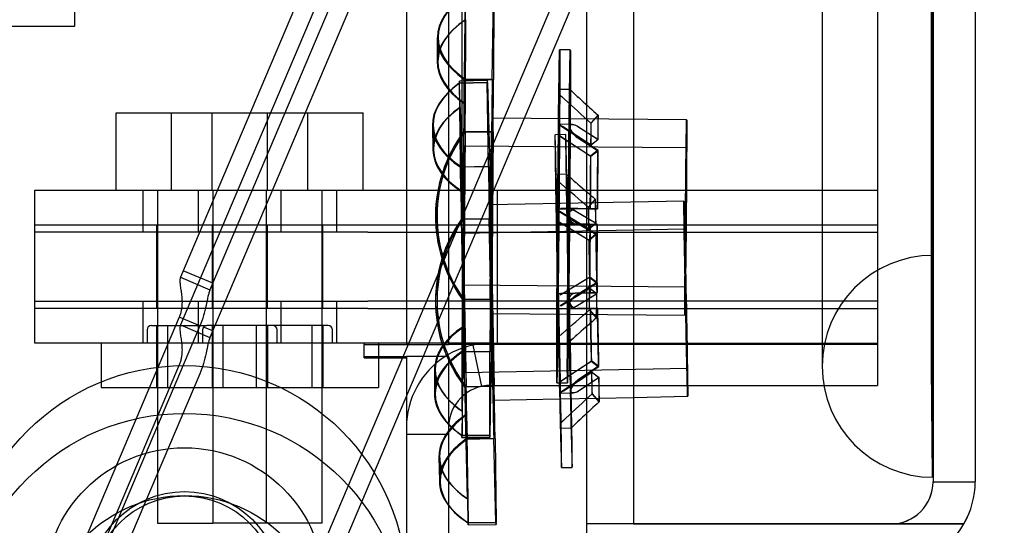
# Model space of a CAD drawing. Header units: inches. Extents: x 1 to 359, y -2 to 239.
# Tile 25 of 79: x 34.84 to 37.06, y 88.21 to 89.35. Entities that reach past the tile are written whole.
import ezdxf
from ezdxf.enums import TextEntityAlignment as Align
from ezdxf.lldxf.tags import DXFTag

# ---------------------------------------------------------------- set-up
doc = ezdxf.new("R2010")
doc.units = ezdxf.units.IN
doc.header["$MEASUREMENT"] = 0
for name, color, linetype in [('COM53964-1', 7, 'Continuous'), ('COM70098', 7, 'Continuous'), ('COM70220', 7, 'Continuous'), ('COM70739-9', 7, 'Continuous'), ('COM70839-3', 7, 'Continuous'), ('COM71195-7', 7, 'Continuous'), ('COM71299-2', 7, 'Continuous'), ('COM71300-2', 7, 'Continuous'), ('COM71301-2', 7, 'Continuous'), ('Default', 7, 'Continuous'), ('GSK87756', 7, 'Continuous'), ('NTS18147', 7, 'Continuous'), ('NTS86070', 7, 'Continuous'), ('ROL87452', 7, 'Continuous'), ('RVT17786', 7, 'Continuous'), ('SCC180005', 7, 'Continuous'), ('WAF25376', 7, 'Continuous'), ('WAM30038', 7, 'Continuous')]:
    doc.layers.add(name, color=color, linetype=linetype)
doc.styles.add('SEACAD_Times_New_Roman', font='times.ttf')
tags = doc.linetypes.add('HIDDEN2', pattern=[0.1875, 0.125, -0.0625]).pattern_tags.tags
tags[6:7] = [DXFTag(74, 4), DXFTag(75, 0), DXFTag(340, '0'), DXFTag(46, 0.0), DXFTag(50, 0.0), DXFTag(44, 0.0), DXFTag(45, 0.0)]
tags[4:5] = [DXFTag(74, 4), DXFTag(75, 0), DXFTag(340, '0'), DXFTag(46, 0.0), DXFTag(50, 0.0), DXFTag(44, 0.0), DXFTag(45, 0.0)]
doc.dimstyles.new('HAMMOND_(STH_-_300x200)', dxfattribs={"dimtxt": 1.5, "dimasz": 1.875, "dimexe": 0.75, "dimexo": 0.75, "dimgap": 0.375, "dimtad": 0, "dimtih": 1, "dimtoh": 1, "dimzin": 0, "dimdsep": 46, "dimtxsty": 'SEACAD_Times_New_Roman', "dimblk1": '_SE_FILLED', "dimblk2": '_SE_FILLED', "dimsah": 1, "dimcen": 0.75, "dimadec": 0, "dimazin": 0, "dimtfac": 0.8, "dimtofl": 0, "dimtmove": 0, "dimatfit": 3, "dimfxl": 1, "dimtolj": 1, "dimtzin": 0, "dimarcsym": 0})

# ---------------------------------------------------------------- blocks, each defined once
blk = doc.blocks.new('SE1')
at = {"layer": 'COM53964-1', "color": 7, "linetype": 'HIDDEN2'}
for p, q in [((34.9654, 89.4699), (34.9654, 89.3319)), ((34.9664, 89.3319), (34.9664, 89.4699)), ((18.5904, 89.3319), (34.9654, 89.3319)), ((34.9664, 89.3319), (34.9654, 89.3319))]:
    blk.add_line(p, q, dxfattribs=at)
at = {"layer": 'COM70098', "color": 7, "linetype": 'HIDDEN2'}
for p, q in [((34.8764, 88.8679), (34.8764, 88.9629)), ((34.8764, 88.9629), (35.6264, 88.9629)), ((35.1191, 88.9629), (35.1191, 88.8679)), ((35.2441, 88.9629), (35.2441, 88.8679)), ((35.4316, 88.8679), (35.4316, 88.9629)), ((35.5566, 88.8679), (35.5566, 88.9629)), ((35.6264, 88.9629), (36.7754, 88.9629)), ((35.9184, 88.9629), (35.9184, 88.8679)), ((35.6264, 88.8679), (34.8764, 88.8679)), ((35.6264, 88.8679), (36.7754, 88.8679)), ((34.8764, 88.6179), (34.8764, 88.7129)), ((34.8764, 88.7129), (35.6264, 88.7129)), ((35.1191, 88.7129), (35.1191, 88.6179)), ((35.2441, 88.7129), (35.2441, 88.6179)), ((35.4316, 88.6179), (35.4316, 88.7129)), ((35.5566, 88.6179), (35.5566, 88.7129)), ((36.7754, 88.7129), (35.6264, 88.7129)), ((35.9184, 88.7129), (35.9184, 88.6179)), ((35.6264, 88.6179), (34.8764, 88.6179)), ((35.9034, 88.6179), (35.6264, 88.6179))]:
    blk.add_line(p, q, dxfattribs=at)
at = {"layer": 'COM70220', "color": 7, "linetype": 'HIDDEN2'}
for p, q in [((36.6504, 149.8759), (36.6504, 88.8159)), ((36.8964, 149.8759), (36.8964, 88.8159)), ((36.8984, 149.8759), (36.8984, 88.8159)), ((36.8994, 149.8759), (36.8994, 88.8159)), ((36.6504, 88.8159), (36.6504, 88.5659)), ((36.8964, 88.8159), (36.8964, 88.5659)), ((36.8984, 88.8149), (36.8964, 88.5659)), ((36.8984, 88.8159), (36.8984, 88.3169)), ((36.8994, 88.8149), (36.8984, 88.8149)), ((36.8994, 88.8159), (36.8994, 88.3169)), ((36.8964, 88.5659), (36.8984, 88.3169)), ((36.8984, 88.3169), (36.8994, 88.3169))]:
    blk.add_line(p, q, dxfattribs=at)
blk.add_arc((36.9004, 88.5659), 0.25, 90, 270, dxfattribs=at)
at = {"layer": 'COM70739-9', "color": 7, "linetype": 'HIDDEN2'}
blk.add_line((35.8384, 149.5829), (35.8384, 88.9629), dxfattribs=at)
at = {"layer": 'COM70839-3', "color": 7, "linetype": 'HIDDEN2'}
for p, q in [((35.9807, 90.5959), (35.2045, 88.7667)), ((36.047, 90.5678), (35.2708, 88.7385)), ((35.9807, 90.4884), (35.2045, 88.6591)), ((36.047, 90.4602), (35.2708, 88.631)), ((36.4696, 90.3884), (35.7172, 88.6154)), ((36.4696, 90.2809), (35.7628, 88.6154)), ((35.2045, 88.7667), (35.2708, 88.7385)), ((35.2769, 88.753), (35.2106, 88.7812)), ((35.2014, 88.6765), (34.9135, 87.998)), ((35.2478, 88.6568), (35.2014, 88.6765)), ((35.2478, 88.6568), (34.9599, 87.9783)), ((35.2045, 88.6591), (35.2708, 88.631)), ((35.2769, 88.6455), (35.256, 88.6544)), ((35.7512, 88.5879), (35.3725, 87.6957)), ((35.2014, 88.569), (34.9135, 87.8905)), ((35.7045, 88.5854), (35.3725, 87.8032)), ((35.2478, 88.5493), (34.9599, 87.8708))]:
    blk.add_line(p, q, dxfattribs=at)
at = {"layer": 'COM70839-3', "color": 7, "linetype": 'Continuous'}
for p, q in [((35.7172, 88.6154), (35.7045, 88.5854)), ((35.7628, 88.6154), (35.7512, 88.5879))]:
    blk.add_line(p, q, dxfattribs=at)
at = {"layer": 'COM70839-3', "color": 7, "linetype": 'HIDDEN2'}
for points, knots in [([(35.2045, 88.7667), (35.2043, 88.7661), (35.2039, 88.765), (35.2033, 88.7627), (35.203, 88.7594), (35.2031, 88.7548), (35.2037, 88.7483), (35.2051, 88.7391), (35.2068, 88.7269), (35.2079, 88.7142), (35.2077, 88.7025), (35.2064, 88.6926), (35.2044, 88.6843), (35.2024, 88.6791), (35.2014, 88.6765)], [0, 0, 0, 0, 0.040175, 0.080102, 0.158226, 0.23381, 0.30692, 0.445198, 0.573002, 0.690655, 0.799398, 0.868041, 0.934412, 1, 1, 1, 1]), ([(35.2708, 88.7385), (35.2706, 88.7381), (35.2705, 88.7378), (35.2703, 88.7374), (35.2703, 88.7373), (35.2702, 88.7371), (35.2702, 88.737), (35.2699, 88.7363), (35.2697, 88.7358), (35.2691, 88.734), (35.2687, 88.7328), (35.2677, 88.729), (35.267, 88.7261), (35.265, 88.717), (35.2637, 88.7102), (35.2589, 88.6882), (35.2543, 88.6722), (35.2478, 88.6568)], [0, 0, 0, 0, 0.015625, 0.015625, 0.023438, 0.023438, 0.03125, 0.03125, 0.0625, 0.0625, 0.125, 0.125, 0.25, 0.25, 0.5, 0.5, 1, 1, 1, 1]), ([(35.2045, 88.6591), (35.2043, 88.6586), (35.2039, 88.6575), (35.2033, 88.6552), (35.203, 88.6519), (35.2031, 88.6473), (35.2037, 88.6407), (35.2051, 88.6316), (35.2068, 88.6194), (35.2079, 88.6066), (35.2077, 88.595), (35.2064, 88.5851), (35.2044, 88.5768), (35.2024, 88.5716), (35.2014, 88.569)], [0, 0, 0, 0, 0.040175, 0.080102, 0.158226, 0.23381, 0.30692, 0.445198, 0.573002, 0.690655, 0.799398, 0.868041, 0.934412, 1, 1, 1, 1]), ([(35.2708, 88.631), (35.2706, 88.6306), (35.2705, 88.6303), (35.2703, 88.6299), (35.2703, 88.6298), (35.2702, 88.6295), (35.2702, 88.6295), (35.2699, 88.6288), (35.2697, 88.6283), (35.2691, 88.6265), (35.2687, 88.6253), (35.2677, 88.6215), (35.267, 88.6186), (35.265, 88.6094), (35.2637, 88.6027), (35.2589, 88.5807), (35.2543, 88.5647), (35.2478, 88.5493)], [0, 0, 0, 0, 0.015625, 0.015625, 0.023438, 0.023438, 0.03125, 0.03125, 0.0625, 0.0625, 0.125, 0.125, 0.25, 0.25, 0.5, 0.5, 1, 1, 1, 1])]:
    blk.add_open_spline(points, degree=3, knots=knots, dxfattribs=at)
at = {"layer": 'COM71195-7', "color": 7, "linetype": 'Continuous'}
for p, q in [((36.2254, 150.5529), (36.2254, 88.211)), ((36.9954, 150.4579), (36.9954, 88.3059)), ((36.1204, 88.211), (36.1204, 88.4603)), ((36.2254, 88.211), (36.1204, 88.211)), ((36.1204, 88.1159), (36.1204, 88.2109)), ((36.8054, 88.2109), (36.1204, 88.2109)), ((36.2254, 88.211), (36.8054, 88.211)), ((36.8054, 88.211), (36.9699, 88.211)), ((36.9699, 88.2109), (36.8054, 88.2109))]:
    blk.add_line(p, q, dxfattribs=at)
at = {"layer": 'COM71195-7', "color": 7, "linetype": 'HIDDEN2'}
for p, q in [((36.9004, 150.4579), (36.9004, 88.3059)), ((36.1204, 88.4603), (36.1204, 150.0229)), ((36.9004, 88.3059), (36.9954, 88.3059))]:
    blk.add_line(p, q, dxfattribs=at)
blk.add_arc((36.8054, 88.3059), 0.095, 270, 0, dxfattribs=at)
at = {"layer": 'COM71195-7', "color": 7, "linetype": 'Continuous'}
for start, end in [(330, 0), (270, 330)]:
    blk.add_arc((36.8054, 88.3059), 0.19, start, end, dxfattribs=at)
at = {"layer": 'COM71195-7', "color": 7, "linetype": 'HIDDEN2'}
blk.add_ellipse((36.8054, 88.3059), major_axis=(-0.095, 0), ratio=0.999171, start_param=1.570796, end_param=3.141593, dxfattribs=at)
at = {"layer": 'COM71195-7', "color": 7, "linetype": 'Continuous'}
blk.add_ellipse((36.8054, 88.3059), major_axis=(-0.19, 0), ratio=0.999171, start_param=2.617994, end_param=3.141593, dxfattribs=at)
at = {"layer": 'COM71299-2', "color": 7, "linetype": 'HIDDEN2'}
for p, q in [((35.8835, 88.5208), (35.8637, 88.6138)), ((35.9034, 88.6179), (36.7754, 88.6179)), ((36.7754, 88.6154), (36.7754, 88.5229)), ((36.2254, 88.5229), (36.7754, 88.5229)), ((35.7134, 88.4129), (35.8084, 88.4129))]:
    blk.add_line(p, q, dxfattribs=at)
at = {"layer": 'COM71299-2', "color": 7, "linetype": 'Continuous'}
for p, q in [((35.7134, 88.5879), (35.7134, 88.5854)), ((35.8084, 88.5879), (35.7134, 88.5879)), ((35.8084, 88.5879), (35.8084, 81.4329)), ((35.9034, 88.5229), (36.2254, 88.5229))]:
    blk.add_line(p, q, dxfattribs=at)
for radius, start, end in [(0.19, 99.3048, 122.6369), (0.095, 90, 180)]:
    blk.add_arc((35.9034, 88.4279), radius, start, end, dxfattribs=at)
at = {"layer": 'COM71299-2', "color": 7, "linetype": 'HIDDEN2'}
for start, end in [(90, 99.3048), (122.6369, 180)]:
    blk.add_arc((35.9034, 88.4279), 0.19, start, end, dxfattribs=at)
at = {"layer": 'COM71300-2', "color": 7, "linetype": 'HIDDEN2'}
for p, q in [((35.7134, 149.9304), (35.7134, 88.6154)), ((36.7754, 149.9304), (36.7754, 88.6154)), ((36.7754, 88.6154), (36.2254, 88.6154))]:
    blk.add_line(p, q, dxfattribs=at)
at = {"layer": 'COM71300-2', "color": 7, "linetype": 'Continuous'}
for p, q in [((35.8084, 149.9304), (35.8084, 88.6154)), ((35.6184, 88.5854), (35.6184, 88.6154)), ((35.6184, 88.6154), (35.8084, 88.6154)), ((35.9034, 88.6154), (35.8084, 88.6154)), ((36.2254, 88.6154), (35.9034, 88.6154)), ((35.6184, 88.5854), (35.7134, 88.5854)), ((35.7134, 88.5854), (35.7134, 81.3354))]:
    blk.add_line(p, q, dxfattribs=at)
at = {"layer": 'COM71301-2', "color": 7, "linetype": 'HIDDEN2'}
for p, q in [((35.6184, 88.6179), (35.6184, 88.6154)), ((35.6184, 88.5879), (35.7134, 88.5879))]:
    blk.add_line(p, q, dxfattribs=at)
at = {"layer": 'GSK87756', "color": 7, "linetype": 'HIDDEN2'}
for p, q in [((34.8764, 88.6964), (34.8764, 88.8844)), ((34.8764, 88.8844), (35.6264, 88.8844)), ((35.1504, 88.8844), (35.1504, 88.6964)), ((35.2754, 88.8844), (35.2754, 88.6964)), ((35.4004, 88.6964), (35.4004, 88.8844)), ((35.5254, 88.6964), (35.5254, 88.8844)), ((35.6264, 88.8844), (36.7754, 88.8844)), ((35.9184, 88.8844), (35.9184, 88.6964)), ((35.6264, 88.6964), (34.8764, 88.6964)), ((35.6264, 88.6964), (36.7754, 88.6964))]:
    blk.add_line(p, q, dxfattribs=at)
at = {"layer": 'NTS18147', "color": 7, "linetype": 'HIDDEN2'}
for p, q in [((35.8463, 89.3465), (35.8467, 89.4011)), ((35.8466, 89.3465), (35.8472, 89.4011)), ((35.9068, 89.2118), (35.9097, 89.4006)), ((35.9102, 89.4006), (35.9099, 89.2118)), ((35.8435, 89.1578), (35.8463, 89.3465)), ((35.8466, 89.3465), (35.8463, 89.1578)), ((35.7832, 89.3065), (35.7829, 89.252)), ((35.7851, 89.3079), (35.7845, 89.2534)), ((35.8959, 89.2096), (35.8329, 89.2083)), ((35.8435, 89.1578), (35.8438, 89.2123)), ((35.9068, 89.2118), (35.8438, 89.2123)), ((35.8463, 89.1578), (35.8469, 89.2123)), ((35.8469, 89.2123), (35.9099, 89.2118)), ((35.8328, 89.2037), (35.8958, 89.2049)), ((35.834, 89.1491), (35.8328, 89.2037)), ((35.8963, 89.2049), (35.8333, 89.2037)), ((35.8343, 89.1491), (35.8333, 89.2037)), ((35.8982, 89.0162), (35.8958, 89.2049)), ((35.8963, 89.2049), (35.9013, 89.0162)), ((35.8364, 88.9604), (35.834, 89.1491)), ((35.8343, 89.1491), (35.8393, 88.9604)), ((36.3451, 89.1215), (35.9076, 89.1252)), ((35.772, 89.1073), (35.7732, 89.0528)), ((35.7738, 89.1088), (35.7748, 89.0543)), ((35.8396, 88.717), (35.8428, 89.0945)), ((35.8425, 89.0945), (35.9055, 89.094)), ((35.8428, 89.0945), (35.8425, 89.0945)), ((35.8459, 89.0945), (35.8427, 88.717)), ((35.8459, 89.0945), (35.8462, 89.0945)), ((35.9092, 89.094), (35.8462, 89.0945)), ((35.9023, 88.7165), (35.9055, 89.094)), ((35.9092, 89.094), (35.906, 88.7165)), ((36.3446, 89.058), (35.8441, 89.0622)), ((35.8982, 89.0162), (35.8352, 89.0149)), ((35.8364, 88.9604), (35.8352, 89.0149)), ((35.8383, 89.015), (35.9013, 89.0162)), ((35.8393, 88.9604), (35.8383, 89.015)), ((36.3389, 88.9382), (35.9015, 88.9296)), ((35.8373, 88.8971), (35.9003, 88.8983)), ((35.8375, 88.8971), (35.8373, 88.8971)), ((35.845, 88.5197), (35.8375, 88.8971)), ((35.8407, 88.8972), (35.8481, 88.5197)), ((35.8407, 88.8972), (35.8409, 88.8972)), ((35.9039, 88.8984), (35.8409, 88.8972)), ((35.9077, 88.5229), (35.9003, 88.8983)), ((35.9039, 88.8984), (35.9113, 88.521)), ((36.3401, 88.8748), (35.8397, 88.8649)), ((35.8414, 88.7493), (36.3419, 88.745)), ((35.9023, 88.7165), (35.8393, 88.717)), ((35.8396, 88.717), (35.8393, 88.717)), ((35.8427, 88.717), (35.843, 88.717)), ((35.843, 88.717), (35.906, 88.7165)), ((35.9039, 88.6852), (36.3414, 88.6815)), ((35.8392, 88.6537), (35.8386, 88.5992)), ((35.8389, 88.465), (35.8392, 88.6537)), ((35.842, 88.6537), (35.8392, 88.465)), ((35.842, 88.6537), (35.8417, 88.5992)), ((35.8386, 88.5992), (35.9016, 88.5987)), ((35.9047, 88.5986), (35.8417, 88.5992)), ((35.9013, 88.4099), (35.9016, 88.5987)), ((35.9047, 88.5986), (35.9018, 88.4099)), ((35.777, 88.5606), (35.7765, 88.506)), ((35.7786, 88.5592), (35.7783, 88.5046)), ((35.8459, 88.5519), (36.3463, 88.5618)), ((35.8815, 88.5204), (35.8447, 88.5197)), ((35.845, 88.5197), (35.8447, 88.5197)), ((35.8481, 88.5197), (35.8483, 88.5197)), ((35.8483, 88.5197), (35.9113, 88.521)), ((36.2254, 88.4959), (36.3476, 88.4983)), ((36.0589, 88.4926), (36.1478, 88.4944)), ((35.8389, 88.465), (35.8383, 88.4104)), ((35.8392, 88.465), (35.8388, 88.4104)), ((35.8514, 88.2677), (35.8464, 88.4564)), ((35.8464, 88.4564), (35.8473, 88.4019)), ((35.8492, 88.4565), (35.8517, 88.2677)), ((35.8492, 88.4565), (35.8504, 88.4019)), ((35.9013, 88.4099), (35.8383, 88.4104)), ((35.8388, 88.4104), (35.9018, 88.4099)), ((35.8385, 88.4058), (35.9015, 88.4052)), ((35.9134, 88.4032), (35.8504, 88.4019)), ((35.7869, 88.3615), (35.7878, 88.307)), ((35.7885, 88.3601), (35.7897, 88.3056)), ((35.8514, 88.2677), (35.8523, 88.2132)), ((35.8517, 88.2677), (35.8529, 88.2132)), ((35.8529, 88.2132), (35.9158, 88.2144))]:
    blk.add_line(p, q, dxfattribs=at)
at = {"layer": 'NTS18147', "color": 7, "linetype": 'Continuous'}
for p, q in [((35.9077, 88.5209), (35.8815, 88.5204)), ((35.9077, 88.5209), (35.9077, 88.5229)), ((35.9101, 88.4897), (36.0589, 88.4926)), ((36.1478, 88.4944), (36.2254, 88.4959)), ((35.8473, 88.4019), (35.9103, 88.4031)), ((35.9153, 88.2144), (35.9103, 88.4031)), ((35.9134, 88.4032), (35.9158, 88.2144)), ((35.9153, 88.2144), (35.8523, 88.2132)), ((35.8527, 88.2085), (35.9157, 88.2098))]:
    blk.add_line(p, q, dxfattribs=at)
at = {"layer": 'NTS18147', "color": 7, "linetype": 'HIDDEN2'}
for centre, start, end in [((36.0973, 88.9036), 143.1487, 215.8807), ((36.0975, 88.9036), 143.1487, 215.8807), ((36.1006, 88.9036), 143.1487, 215.8807), ((36.1009, 88.9036), 143.1487, 215.8807), ((36.0973, 88.7134), 144.7648, 197.9271), ((36.0976, 88.7134), 144.7648, 217.4968), ((36.1007, 88.7135), 144.7648, 217.4968), ((36.1009, 88.7135), 144.7648, 217.4968), ((36.0973, 88.7134), 202.8467, 217.4968)]:
    blk.add_arc(centre, 0.3183, start, end, dxfattribs=at)
at = {"layer": 'NTS18147', "color": 7, "linetype": 'Continuous'}
blk.add_arc((36.0973, 88.7134), 0.3183, 197.9271, 202.8467, dxfattribs=at)
at = {"layer": 'NTS18147', "color": 7, "linetype": 'HIDDEN2'}
for centre, major_axis, ratio, start_param, end_param in [((36.1016, 89.3045), (0.3183, -0.002), 0.500005, 2.502372, 3.771791), ((36.1034, 89.3045), (0.3183, -0.0034), 0.499987, 2.511394, 3.780813), ((36.1012, 89.25), (0.3183, -0.002), 0.500005, 2.502372, 3.771791), ((36.1028, 89.25), (0.3183, -0.0034), 0.499987, 2.511394, 3.780813), ((35.8428, 88.7084), (0.0099, -0.4999), 0.003907, 3.005123, 3.27808), ((35.8427, 88.9058), (0.0042, 0.5), 0.003907, 0.910729, 1.183686), ((35.8427, 88.9058), (0.0042, 0.5), 0.003907, -1.183666, -0.910709), ((35.9058, 88.7097), (0.0099, -0.4999), 0.003907, 3.005123, 3.27808), ((35.9057, 88.9052), (0.0042, 0.5), 0.003907, 0.910729, 1.183686), ((35.9057, 88.9052), (0.0042, 0.5), 0.003907, -1.183666, -0.910709), ((36.0903, 89.1143), (0.3183, 0.007), 0.500004, 2.502372, 3.771791), ((36.0921, 89.1144), (0.3183, 0.0056), 0.499988, 2.511394, 3.780813), ((36.0915, 89.0598), (0.3183, 0.007), 0.500004, 2.502372, 3.771791), ((36.0931, 89.0598), (0.3183, 0.0056), 0.499988, 2.511394, 3.780813), ((35.9057, 88.9052), (-0.0019, -0.22), 0.003907, 0.00001, 6.283185), ((35.8428, 88.7084), (-0.0099, 0.4999), 0.003907, 0.910728, 1.183685), ((35.8428, 88.7084), (-0.0099, 0.4999), 0.003907, -1.183667, -0.91071), ((35.9058, 88.7097), (-0.0099, 0.4999), 0.003907, 0.910728, 1.183685), ((35.9058, 88.7097), (-0.0099, 0.4999), 0.003907, -1.183667, -0.91071), ((35.9058, 88.7097), (0.0043, -0.22), 0.003907, 0.000009, 5.726146), ((35.8427, 88.9058), (-0.0042, -0.5), 0.003907, -1.183666, -0.910709), ((35.8427, 88.9058), (-0.0042, -0.5), 0.003907, 0.910729, 1.183686), ((35.9057, 88.9052), (-0.0042, -0.5), 0.003907, -1.183666, -0.910709), ((35.9057, 88.9052), (-0.0042, -0.5), 0.003907, 0.910729, 1.183686), ((36.0969, 88.5572), (0.3183, -0.002), 0.500005, 2.502372, 3.771791), ((36.0954, 88.5572), (0.3183, -0.0034), 0.499987, -3.771791, -3.494779), ((36.0948, 88.5026), (0.3183, -0.0034), 0.499987, 2.511394, 3.600765), ((36.0966, 88.5026), (0.3183, -0.002), 0.500005, 2.502372, 3.771791), ((36.0954, 88.5572), (0.3183, -0.0034), 0.499987, 2.968628, 3.780813), ((35.8428, 88.7084), (0.0099, -0.4999), 0.003907, -1.183667, -1.147305), ((35.8428, 88.7084), (0.0099, -0.4999), 0.003907, 0.910728, 1.183685), ((35.9058, 88.7097), (0.0099, -0.4999), 0.003907, 1.115198, 1.183685), ((36.1067, 88.3671), (0.3183, 0.007), 0.500004, 2.502372, 3.771791), ((36.1052, 88.3671), (0.3183, 0.0056), 0.499988, 2.762851, 3.780813), ((36.0948, 88.5026), (0.3183, -0.0034), 0.499987, 3.653529, 3.780813), ((35.8427, 88.9058), (0.0042, 0.5), 0.003907, 3.005124, 3.278081), ((35.9057, 88.9052), (0.0042, 0.5), 0.003907, 3.005124, 3.278081), ((36.1079, 88.3126), (0.3183, 0.007), 0.500004, 2.502372, 3.771791), ((36.1061, 88.3126), (0.3183, 0.0056), 0.499988, 2.771228, 3.494476), ((35.8428, 88.7084), (-0.0099, 0.4999), 0.003907, 3.141593, 3.27808)]:
    blk.add_ellipse(centre, major_axis=major_axis, ratio=ratio, start_param=start_param, end_param=end_param, dxfattribs=at)
for centre, major_axis in [((36.3432, 88.9015), (-0.0019, -0.22)), ((35.8427, 88.9058), (-0.0013, -0.1565)), ((36.3432, 88.9015), (-0.0013, -0.1565)), ((36.3432, 88.7183), (0.0043, -0.22)), ((36.3432, 88.7183), (0.0031, -0.1565)), ((35.8428, 88.7084), (0.0031, -0.1565))]:
    blk.add_ellipse(centre, major_axis=major_axis, ratio=0.003907, dxfattribs=at)
at = {"layer": 'NTS18147', "color": 7, "linetype": 'Continuous'}
for centre, major_axis, ratio, start_param, end_param in [((36.0954, 88.5572), (0.3183, -0.0034), 0.499987, 2.788407, 2.968628), ((35.9058, 88.7097), (0.0099, -0.4999), 0.003907, -1.183667, -0.91071), ((35.9058, 88.7097), (0.0043, -0.22), 0.003907, 5.726146, 6.283185), ((35.8428, 88.7084), (0.0099, -0.4999), 0.003907, -1.147305, -0.91071), ((35.9058, 88.7097), (0.0099, -0.4999), 0.003907, 0.910728, 1.115198), ((36.1052, 88.3671), (0.3183, 0.0056), 0.499988, -3.771791, -3.520334), ((36.0948, 88.5026), (0.3183, -0.0034), 0.499987, 3.600765, 3.653529), ((36.1061, 88.3126), (0.3183, 0.0056), 0.499988, -3.771791, -3.511958), ((36.1061, 88.3126), (0.3183, 0.0056), 0.499988, 3.494476, 3.780813), ((35.8428, 88.7084), (-0.0099, 0.4999), 0.003907, 3.005123, 3.141593), ((35.9058, 88.7097), (-0.0099, 0.4999), 0.003907, 3.005123, 3.27808)]:
    blk.add_ellipse(centre, major_axis=major_axis, ratio=ratio, start_param=start_param, end_param=end_param, dxfattribs=at)
at = {"layer": 'NTS86070', "color": 7, "linetype": 'HIDDEN2'}
for p, q in [((35.1389, 88.6579), (35.2639, 88.6579)), ((35.1504, 88.6579), (35.1504, 88.5179)), ((35.1749, 88.6579), (35.1749, 88.5179)), ((35.5369, 88.6579), (35.2639, 88.6579)), ((35.2754, 88.6579), (35.2754, 88.5179)), ((35.2999, 88.6579), (35.2999, 88.5179)), ((35.3759, 88.5179), (35.3759, 88.6579)), ((35.4004, 88.6579), (35.4004, 88.5179)), ((35.5009, 88.5179), (35.5009, 88.6579)), ((35.5254, 88.6579), (35.5254, 88.5179)), ((35.1289, 88.6479), (35.1289, 88.6179)), ((35.2539, 88.6479), (35.2539, 88.6179)), ((35.4219, 88.6179), (35.4219, 88.6479)), ((35.5469, 88.6179), (35.5469, 88.6479)), ((35.0254, 88.6179), (35.0254, 88.5179)), ((35.1504, 88.6179), (35.1504, 88.5179)), ((35.5254, 88.6179), (35.5254, 88.5179)), ((35.6504, 88.6179), (35.6504, 88.5179)), ((35.0254, 88.5179), (35.1524, 88.5179)), ((35.1504, 88.5179), (35.6504, 88.5179))]:
    blk.add_line(p, q, dxfattribs=at)
for centre, start, end in [((35.1389, 88.6479), 90, 180), ((35.2639, 88.6479), 90, 180), ((35.4119, 88.6479), 0, 90), ((35.5369, 88.6479), 0, 90)]:
    blk.add_arc(centre, 0.01, start, end, dxfattribs=at)
at = {"layer": 'ROL87452', "color": 7, "linetype": 'HIDDEN2'}
for centre, radius in [((35.2134, 88.0674), 0.5), ((35.2134, 87.9598), 0.5), ((35.2134, 88.0674), 0.2065)]:
    blk.add_circle(centre, radius, dxfattribs=at)
at = {"layer": 'RVT17786', "color": 7, "linetype": 'HIDDEN2'}
blk.add_circle((35.2134, 88.0674), 0.2165, dxfattribs=at)
at = {"layer": 'SCC180005', "color": 7, "linetype": 'HIDDEN2'}
for p, q in [((35.0594, 89.1369), (35.1844, 89.1369)), ((35.0594, 88.9629), (35.0594, 89.1369)), ((35.1844, 89.1369), (35.4004, 89.1369)), ((35.1844, 88.9629), (35.1844, 89.1369)), ((35.2754, 88.9629), (35.2754, 89.1369)), ((35.4004, 89.1369), (35.6164, 89.1369)), ((35.4004, 88.9629), (35.4004, 89.1369)), ((35.4914, 88.9629), (35.4914, 89.1369)), ((35.6164, 88.9629), (35.6164, 89.1369)), ((35.1524, 88.9629), (35.1524, 88.2129)), ((35.2774, 88.9629), (35.2774, 88.2129)), ((35.3984, 88.2129), (35.3984, 88.9629)), ((35.5234, 88.2129), (35.5234, 88.9629)), ((35.1524, 88.2129), (35.2774, 88.2129)), ((35.5234, 88.2129), (35.2774, 88.2129))]:
    blk.add_line(p, q, dxfattribs=at)
at = {"layer": 'WAF25376', "color": 7, "linetype": 'HIDDEN2'}
for centre in [(35.2134, 88.0674), (35.2134, 87.9598)]:
    blk.add_circle(centre, 0.315, dxfattribs=at)
at = {"layer": 'WAM30038', "color": 7, "linetype": 'HIDDEN2'}
for p, q in [((36.0829, 89.2787), (36.0589, 89.2789)), ((36.0822, 89.1895), (36.0582, 89.1897)), ((36.0649, 89.1722), (36.058, 89.1785)), ((36.0581, 89.1785), (36.065, 89.1722)), ((36.1455, 89.1315), (36.1294, 89.1136)), ((36.1296, 89.1136), (36.1457, 89.1315)), ((36.0863, 89.1109), (36.0568, 89.1111)), ((36.0568, 89.1096), (36.0637, 89.106)), ((36.0878, 89.1109), (36.0582, 89.1111)), ((36.0651, 89.106), (36.0582, 89.1096)), ((36.0637, 89.106), (36.1286, 89.0644)), ((36.1296, 89.0644), (36.0651, 89.106)), ((36.1446, 89.077), (36.0998, 89.1057)), ((36.1012, 89.1056), (36.1457, 89.077)), ((36.0724, 89.088), (36.0484, 89.0875)), ((36.0634, 89.0812), (36.0565, 89.0865)), ((36.0581, 89.0865), (36.065, 89.0812)), ((36.1283, 89.0396), (36.0634, 89.0812)), ((36.065, 89.0812), (36.1295, 89.0396)), ((36.0995, 89.0809), (36.1443, 89.0522)), ((36.1456, 89.0522), (36.1011, 89.0809)), ((36.1286, 89.0644), (36.1446, 89.077)), ((36.1457, 89.077), (36.1296, 89.0644)), ((36.1443, 89.0522), (36.1283, 89.0396)), ((36.1295, 89.0396), (36.1456, 89.0522)), ((36.0741, 88.9988), (36.0501, 88.9983)), ((36.0573, 88.981), (36.0503, 88.9871)), ((36.0504, 88.9871), (36.0575, 88.981)), ((36.1391, 88.9426), (36.1235, 88.9243)), ((36.1237, 88.9243), (36.1393, 88.9426)), ((36.0805, 88.9203), (36.0509, 88.9198)), ((36.082, 88.9204), (36.0524, 88.9198)), ((36.0548, 88.9203), (36.0618, 88.9214)), ((36.0639, 88.9214), (36.0569, 88.9203)), ((36.0618, 88.9214), (36.1271, 88.9208)), ((36.0979, 88.9211), (36.0618, 88.9214)), ((36.1287, 88.9208), (36.0639, 88.9214)), ((36.1, 88.9211), (36.0639, 88.9214)), ((36.1429, 88.9207), (36.0979, 88.9211)), ((36.1, 88.9211), (36.1447, 88.9207)), ((36.1271, 88.9208), (36.1429, 88.9207)), ((36.1447, 88.9207), (36.1287, 88.9208)), ((36.051, 88.9182), (36.058, 88.9148)), ((36.0594, 88.9148), (36.0524, 88.9183)), ((36.058, 88.9148), (36.124, 88.8751)), ((36.1251, 88.8751), (36.0594, 88.9148)), ((36.1397, 88.8881), (36.0941, 88.9155)), ((36.0955, 88.9155), (36.1409, 88.8881)), ((36.0584, 88.89), (36.0514, 88.8951)), ((36.053, 88.8951), (36.06, 88.8901)), ((36.0615, 88.8864), (36.0545, 88.8876)), ((36.0567, 88.8876), (36.0636, 88.8864)), ((36.1244, 88.8503), (36.0584, 88.89)), ((36.06, 88.8901), (36.1257, 88.8503)), ((36.1268, 88.8858), (36.0615, 88.8864)), ((36.0976, 88.8861), (36.0615, 88.8864)), ((36.0636, 88.8864), (36.1284, 88.8858)), ((36.0997, 88.8861), (36.0636, 88.8864)), ((36.0945, 88.8907), (36.1401, 88.8633)), ((36.1414, 88.8634), (36.0961, 88.8908)), ((36.0976, 88.8861), (36.1426, 88.8857)), ((36.1444, 88.8857), (36.0997, 88.8861)), ((36.124, 88.8751), (36.1397, 88.8881)), ((36.1409, 88.8881), (36.1251, 88.8751)), ((36.1426, 88.8857), (36.1268, 88.8858)), ((36.1284, 88.8858), (36.1444, 88.8857)), ((36.1401, 88.8633), (36.1244, 88.8503)), ((36.1257, 88.8503), (36.1414, 88.8634)), ((36.0604, 88.7266), (36.126, 88.767)), ((36.1272, 88.767), (36.0619, 88.7266)), ((36.126, 88.767), (36.1417, 88.7542)), ((36.1431, 88.7542), (36.1272, 88.767)), ((36.1258, 88.7423), (36.0603, 88.7018)), ((36.0616, 88.7018), (36.1269, 88.7423)), ((36.1417, 88.7542), (36.0965, 88.7263)), ((36.0981, 88.7263), (36.1431, 88.7542)), ((36.1416, 88.7294), (36.1258, 88.7423)), ((36.1269, 88.7423), (36.1428, 88.7294)), ((36.0544, 88.7289), (36.0613, 88.7302)), ((36.0634, 88.7303), (36.0565, 88.729)), ((36.0613, 88.7302), (36.1266, 88.7315)), ((36.0974, 88.7309), (36.0613, 88.7302)), ((36.1282, 88.7316), (36.0634, 88.7303)), ((36.0995, 88.731), (36.0634, 88.7303)), ((36.0964, 88.7015), (36.1416, 88.7294)), ((36.1425, 88.7318), (36.0974, 88.7309)), ((36.1428, 88.7294), (36.0978, 88.7015)), ((36.0995, 88.731), (36.1442, 88.7319)), ((36.1266, 88.7315), (36.1425, 88.7318)), ((36.1442, 88.7319), (36.1282, 88.7316)), ((36.0532, 88.6968), (36.0828, 88.6965)), ((36.0547, 88.6968), (36.0843, 88.6965)), ((36.062, 88.6952), (36.055, 88.6962)), ((36.0572, 88.6963), (36.0641, 88.6953)), ((36.1273, 88.6965), (36.062, 88.6952)), ((36.0981, 88.6959), (36.062, 88.6952)), ((36.0641, 88.6953), (36.1289, 88.6966)), ((36.1002, 88.696), (36.0641, 88.6953)), ((36.0981, 88.6959), (36.1432, 88.6968)), ((36.1449, 88.6969), (36.1002, 88.696)), ((36.1259, 88.6931), (36.1417, 88.6749)), ((36.1418, 88.6749), (36.126, 88.6931)), ((36.1432, 88.6968), (36.1273, 88.6965)), ((36.1289, 88.6966), (36.1449, 88.6969)), ((36.0533, 88.6182), (36.0773, 88.618)), ((36.0654, 88.5354), (36.1298, 88.5777)), ((36.1311, 88.5778), (36.067, 88.5355)), ((36.146, 88.5653), (36.1015, 88.5362)), ((36.1031, 88.5362), (36.1473, 88.5654)), ((36.1298, 88.5777), (36.146, 88.5653)), ((36.1473, 88.5654), (36.1311, 88.5778)), ((36.1304, 88.553), (36.066, 88.5107)), ((36.0674, 88.5107), (36.1315, 88.553)), ((36.1465, 88.5406), (36.1304, 88.553)), ((36.1315, 88.553), (36.1477, 88.5406)), ((36.0526, 88.529), (36.0766, 88.5288)), ((36.0586, 88.5301), (36.0654, 88.5354)), ((36.067, 88.5355), (36.0602, 88.5301)), ((36.1477, 88.5406), (36.1035, 88.5114)), ((36.1197, 88.5229), (36.1465, 88.5406)), ((36.066, 88.5107), (36.0591, 88.507)), ((36.0591, 88.5054), (36.0887, 88.506)), ((36.0605, 88.507), (36.0674, 88.5107)), ((36.0606, 88.5055), (36.0902, 88.5061)), ((36.1318, 88.5038), (36.1481, 88.4861)), ((36.1483, 88.4861), (36.132, 88.5038)), ((36.0611, 88.4382), (36.0679, 88.4445)), ((36.0681, 88.4445), (36.0613, 88.4382)), ((36.0614, 88.4269), (36.0854, 88.4274))]:
    blk.add_line(p, q, dxfattribs=at)
at = {"layer": 'WAM30038', "color": 7, "linetype": 'Continuous'}
for p, q in [((36.1021, 88.5114), (36.1197, 88.5229)), ((36.0632, 88.3377), (36.0872, 88.3382))]:
    blk.add_line(p, q, dxfattribs=at)
at = {"layer": 'WAM30038', "color": 7, "linetype": 'HIDDEN2'}
for centre, radius, start, end in [((36.7834, 89.9236), 1.0152, 226.3082, 227.7708), ((36.5652, 89.6856), 0.6924, 225.7658, 227.9021), ((36.7544, 89.7523), 1.0151, 227.9242, 229.3869), ((36.543, 89.5084), 0.6924, 227.382, 229.5182), ((36.0968, 88.9029), 0.0182, 86.586, 177.3951), ((36.0967, 88.9042), 0.0181, 181.3909, 272.688), ((36.099, 88.9042), 0.0181, 181.4062, 272.2618), ((36.0968, 88.7128), 0.0182, 88.202, 179.0112), ((36.0967, 88.714), 0.0181, 183.007, 274.3041), ((36.099, 88.7141), 0.0181, 183.0223, 273.8779), ((36.81, 87.8233), 1.0809, 131.3037, 132.6774), ((36.5679, 88.0961), 0.7163, 131.1624, 133.2274), ((36.8403, 87.6536), 1.081, 132.9198, 134.2934)]:
    blk.add_arc(centre, radius, start, end, dxfattribs=at)
at = {"layer": 'WAM30038', "color": 7, "linetype": 'Continuous'}
blk.add_arc((36.5905, 87.9195), 0.7163, 132.7785, 134.8436, dxfattribs=at)
at = {"layer": 'WAM30038', "color": 7, "linetype": 'HIDDEN2'}
for centre in [(36.0557, 88.9039), (36.0797, 88.9037)]:
    blk.add_ellipse(centre, major_axis=(0.0032, 0.375), ratio=0.003907, dxfattribs=at)
for centre, major_axis, start_param, end_param in [((36.058, 89.1722), (-0.0001, -0.0175), 1.935149, 4.348056), ((36.0797, 88.9037), (0.0024, 0.2858), 0.00001, 0.785408), ((36.0797, 88.9037), (-0.0024, -0.2858), 2.356205, 3.141603), ((36.0557, 88.9039), (0.0023, 0.275), 0.059504, 0.725914), ((36.0557, 88.9039), (0.0023, 0.275), -0.725894, -0.059484), ((36.1437, 88.9032), (0.0019, 0.2289), 0.076525, 0.708894), ((36.1437, 88.9032), (0.0019, 0.2289), -0.708873, -0.076505), ((36.0566, 89.0936), (-0.0001, -0.0175), 2.720547, 5.133454), ((36.0581, 89.0936), (-0.0001, -0.0175), 1.149751, 3.562658), ((36.0797, 88.9037), (0.0024, 0.2858), 0.785408, 1.570806), ((36.0797, 88.9037), (0.0024, 0.2858), 4.712399, 5.497797), ((36.1277, 88.9033), (0.0018, 0.211), 0.083044, 0.702374), ((36.1277, 88.9033), (0.0018, 0.211), -0.702354, -0.083024), ((36.0558, 88.7126), (-0.0074, 0.3749), 0, 2.082774), ((36.0558, 88.7126), (-0.0074, 0.3749), 3.141593, 6.283185), ((36.0557, 88.9039), (0.0023, 0.275), 0.844902, 1.511312), ((36.0557, 88.9039), (0.0023, 0.275), -1.511292, -0.844882), ((36.0798, 88.7131), (-0.0074, 0.3749), 0, 2.102605), ((36.0798, 88.7131), (-0.0074, 0.3749), 3.8203, 6.283185), ((36.1437, 88.9032), (0.0019, 0.2289), 0.861923, 1.494292), ((36.1437, 88.9032), (0.0019, 0.2289), -1.494272, -0.861903), ((36.1277, 88.9033), (0.0018, 0.211), 0.868442, 1.487773), ((36.1277, 88.9033), (0.0018, 0.211), -1.487752, -0.868422), ((36.0505, 88.9808), (0.0003, -0.0175), 1.935148, 4.348055), ((36.0558, 88.7126), (-0.0054, 0.2749), 0.059503, 0.725913), ((36.0558, 88.7126), (-0.0054, 0.2749), -0.725895, -0.059485), ((36.0798, 88.7131), (-0.0056, 0.2857), 0.000009, 0.785407), ((36.0798, 88.7131), (0.0056, -0.2857), 2.356204, 3.141602), ((36.1437, 88.7144), (-0.0045, 0.2289), 0.076524, 0.708893), ((36.1437, 88.7144), (-0.0045, 0.2289), -0.708874, -0.076505), ((36.0513, 88.9023), (0.0003, -0.0175), 2.720546, 5.133454), ((36.0528, 88.9023), (0.0003, -0.0175), 1.14975, 3.562657), ((36.0547, 88.904), (0.0001, 0.0175), 0.364353, 2.77726), ((36.0568, 88.9039), (-0.0001, -0.0175), 0.364353, 2.77726), ((36.1278, 88.714), (-0.0042, 0.211), 0.083043, 0.702374), ((36.1278, 88.714), (-0.0042, 0.211), -0.702355, -0.083025), ((36.0798, 88.7131), (-0.0056, 0.2857), 0.785407, 1.570805), ((36.0798, 88.7131), (-0.0056, 0.2857), 4.712398, 5.497796), ((36.0797, 88.9037), (-0.0024, -0.2858), 0.785408, 1.570806), ((36.0558, 88.7126), (-0.0054, 0.2749), 0.844902, 1.511311), ((36.0558, 88.7126), (-0.0054, 0.2749), -1.511293, -0.844883), ((36.0557, 88.9039), (-0.0023, -0.275), -1.511292, -0.844882), ((36.1277, 88.9033), (-0.0018, -0.211), -1.487752, -0.868422), ((36.1277, 88.9033), (-0.0018, -0.211), 0.868442, 1.487773), ((36.1437, 88.9032), (-0.0019, -0.2289), -1.494272, -0.861903), ((36.1437, 88.9032), (-0.0019, -0.2289), 0.861923, 1.494292), ((36.1437, 88.7144), (-0.0045, 0.2289), 0.861922, 1.494291), ((36.1437, 88.7144), (-0.0045, 0.2289), -1.494273, -0.861904), ((36.1278, 88.714), (-0.0042, 0.211), 0.868441, 1.487772), ((36.1278, 88.714), (-0.0042, 0.211), -1.487753, -0.868423), ((36.1277, 88.9033), (-0.0018, -0.211), -0.702354, -0.083024), ((36.1277, 88.9033), (-0.0018, -0.211), 0.083044, 0.702374), ((36.0534, 88.7143), (0.0001, 0.0175), 1.149751, 3.562658), ((36.0547, 88.7126), (-0.0003, 0.0175), 0.364352, 2.777259), ((36.0549, 88.7143), (0.0001, 0.0175), 2.720547, 5.133454), ((36.0568, 88.7126), (0.0003, -0.0175), 0.364352, 2.777259), ((36.1437, 88.9032), (-0.0019, -0.2289), -0.708873, -0.076505), ((36.1437, 88.9032), (-0.0019, -0.2289), 0.076525, 0.708894), ((36.0557, 88.9039), (-0.0023, -0.275), -0.725894, -0.059484), ((36.0557, 88.9039), (-0.0023, -0.275), 0.059504, 0.725914), ((36.0797, 88.9037), (0.0024, 0.2858), 2.356205, 3.141603), ((36.0797, 88.9037), (-0.0024, -0.2858), 0.00001, 0.785408), ((36.0798, 88.7131), (0.0056, -0.2857), 4.712398, 5.440475), ((36.0798, 88.7131), (0.0056, -0.2857), 0.785407, 1.570805), ((36.0558, 88.7126), (0.0054, -0.2749), -1.511293, -0.844883), ((36.0558, 88.7126), (0.0054, -0.2749), 0.844902, 1.511311), ((36.1278, 88.714), (0.0042, -0.211), -1.487753, -0.868423), ((36.1278, 88.714), (0.0042, -0.211), 0.868441, 1.487772), ((36.1437, 88.7144), (0.0045, -0.2289), -1.494273, -0.861904), ((36.1437, 88.7144), (0.0045, -0.2289), 0.861922, 1.494291), ((36.0535, 88.6357), (0.0001, 0.0175), 1.935149, 4.348056), ((36.1278, 88.714), (0.0042, -0.211), -0.702355, -0.083025), ((36.1278, 88.714), (0.0042, -0.211), 0.083043, 0.702374), ((36.0588, 88.5229), (-0.0003, 0.0175), 1.14975, 3.562657), ((36.0603, 88.523), (-0.0003, 0.0175), 2.720546, 5.133454), ((36.1437, 88.7144), (0.0045, -0.2289), -0.708874, -0.580483), ((36.1437, 88.7144), (0.0045, -0.2289), 0.280347, 0.708893), ((36.0558, 88.7126), (0.0054, -0.2749), -0.725895, -0.059485), ((36.0558, 88.7126), (0.0054, -0.2749), 0.059503, 0.725913), ((36.0798, 88.7131), (0.0056, -0.2857), 0.000009, 0.785407), ((36.0611, 88.4444), (-0.0003, 0.0175), 1.935148, 4.348055)]:
    blk.add_ellipse(centre, major_axis=major_axis, ratio=0.003907, start_param=start_param, end_param=end_param, dxfattribs=at)
at = {"layer": 'WAM30038', "color": 7, "linetype": 'Continuous'}
for centre, major_axis, start_param, end_param in [((36.0558, 88.7126), (-0.0074, 0.3749), 2.082774, 3.141593), ((36.0798, 88.7131), (-0.0074, 0.3749), 2.102605, 3.8203), ((36.0798, 88.7131), (0.0056, -0.2857), -0.842711, -0.785389), ((36.1437, 88.7144), (0.0045, -0.2289), -0.580483, -0.076505), ((36.0798, 88.7131), (-0.0056, 0.2857), 2.356204, 3.141602), ((36.1437, 88.7144), (0.0045, -0.2289), 0.076524, 0.280347)]:
    blk.add_ellipse(centre, major_axis=major_axis, ratio=0.003907, start_param=start_param, end_param=end_param, dxfattribs=at)
at = {"layer": 'WAM30038', "color": 7, "linetype": 'HIDDEN2'}
for points, knots in [([(36.1294, 89.1136), (36.1095, 89.1317), (36.0895, 89.1498), (36.0696, 89.1679), (36.068, 89.1693), (36.0664, 89.1707), (36.0649, 89.1722)], [0, 0, 0, 0, 0.926871, 0.926871, 0.926871, 1, 1, 1, 1]), ([(36.101, 89.1719), (36.1031, 89.1699), (36.1052, 89.168), (36.1073, 89.1661), (36.12, 89.1546), (36.1328, 89.143), (36.1455, 89.1315)], [0, 0, 0, 0, 0.141448, 0.141448, 0.141448, 1, 1, 1, 1]), ([(36.0807, 89.1058), (36.0806, 89.1038), (36.0814, 89.1013), (36.0839, 89.0963), (36.0855, 89.0939), (36.091, 89.0873), (36.0952, 89.0837), (36.0995, 89.0809)], [0, 0, 0, 0, 0.25, 0.25, 0.5, 0.5, 1, 1, 1, 1]), ([(36.0998, 89.1057), (36.0977, 89.107), (36.0956, 89.1082), (36.0915, 89.1099), (36.0894, 89.1106), (36.0857, 89.111), (36.0841, 89.1109), (36.0815, 89.1093), (36.0807, 89.1078), (36.0807, 89.1058)], [0, 0, 0, 0, 0.25, 0.25, 0.5, 0.5, 0.75, 0.75, 1, 1, 1, 1]), ([(36.0822, 89.1058), (36.0822, 89.1078), (36.083, 89.1093), (36.0856, 89.1109), (36.0872, 89.111), (36.0927, 89.1103), (36.0969, 89.1084), (36.1012, 89.1056)], [0, 0, 0, 0, 0.25, 0.25, 0.5, 0.5, 1, 1, 1, 1]), ([(36.1011, 89.0809), (36.0989, 89.0823), (36.0969, 89.0838), (36.0928, 89.0874), (36.0908, 89.0895), (36.0872, 89.0939), (36.0855, 89.0963), (36.083, 89.1012), (36.0822, 89.1038), (36.0822, 89.1058)], [0, 0, 0, 0, 0.25, 0.25, 0.5, 0.5, 0.75, 0.75, 1, 1, 1, 1]), ([(36.1235, 88.9243), (36.1031, 88.9418), (36.0826, 88.9593), (36.0622, 88.9768), (36.0606, 88.9782), (36.0589, 88.9796), (36.0573, 88.981)], [0, 0, 0, 0, 0.926871, 0.926871, 0.926871, 1, 1, 1, 1]), ([(36.0934, 88.9817), (36.0956, 88.9798), (36.0978, 88.978), (36.0999, 88.9762), (36.113, 88.965), (36.1261, 88.9538), (36.1391, 88.9426)], [0, 0, 0, 0, 0.141448, 0.141448, 0.141448, 1, 1, 1, 1]), ([(36.0941, 88.9155), (36.0919, 88.9168), (36.0898, 88.9179), (36.0857, 88.9195), (36.0836, 88.9201), (36.0799, 88.9205), (36.0782, 88.9203), (36.0757, 88.9186), (36.075, 88.9171), (36.075, 88.9151)], [0, 0, 0, 0, 0.25, 0.25, 0.5, 0.5, 0.75, 0.75, 1, 1, 1, 1]), ([(36.0766, 88.9151), (36.0765, 88.9172), (36.0773, 88.9187), (36.0797, 88.9203), (36.0814, 88.9205), (36.0869, 88.92), (36.0912, 88.9181), (36.0955, 88.9155)], [0, 0, 0, 0, 0.25, 0.25, 0.5, 0.5, 1, 1, 1, 1]), ([(36.075, 88.9151), (36.075, 88.9131), (36.0759, 88.9106), (36.0785, 88.9057), (36.0802, 88.9033), (36.0858, 88.8968), (36.0902, 88.8934), (36.0945, 88.8907)], [0, 0, 0, 0, 0.25, 0.25, 0.5, 0.5, 1, 1, 1, 1]), ([(36.0961, 88.8908), (36.0939, 88.8921), (36.0918, 88.8936), (36.0876, 88.8971), (36.0856, 88.899), (36.0818, 88.9033), (36.0801, 88.9057), (36.0775, 88.9106), (36.0766, 88.9131), (36.0766, 88.9151)], [0, 0, 0, 0, 0.25, 0.25, 0.5, 0.5, 0.75, 0.75, 1, 1, 1, 1]), ([(36.0965, 88.7263), (36.0943, 88.7249), (36.0922, 88.7234), (36.0881, 88.7199), (36.086, 88.7179), (36.0823, 88.7135), (36.0806, 88.7112), (36.0781, 88.7062), (36.0772, 88.7037), (36.0772, 88.7017)], [0, 0, 0, 0, 0.25, 0.25, 0.5, 0.5, 0.75, 0.75, 1, 1, 1, 1]), ([(36.0788, 88.7017), (36.0788, 88.7037), (36.0797, 88.7062), (36.0822, 88.7111), (36.0839, 88.7135), (36.0895, 88.7201), (36.0938, 88.7236), (36.0981, 88.7263)], [0, 0, 0, 0, 0.25, 0.25, 0.5, 0.5, 1, 1, 1, 1]), ([(36.0827, 88.6965), (36.0832, 88.6965), (36.0836, 88.6965), (36.0878, 88.697), (36.092, 88.6989), (36.0964, 88.7015)], [0.4389243, 0.4389243, 0.4389243, 0.4389243, 0.5, 0.5, 1, 1, 1, 1]), ([(36.0978, 88.7015), (36.0956, 88.7002), (36.0935, 88.6991), (36.0894, 88.6974), (36.0874, 88.6968), (36.0851, 88.6965), (36.0846, 88.6965), (36.0842, 88.6965)], [0, 0, 0, 0, 0.25, 0.25, 0.5, 0.5, 0.5625949, 0.5625949, 0.5625949, 0.5625949]), ([(36.0603, 88.6356), (36.0619, 88.637), (36.0635, 88.6384), (36.0651, 88.6398), (36.0854, 88.6576), (36.1056, 88.6753), (36.1259, 88.6931)], [0, 0, 0, 0, 0.073129, 0.073129, 0.073129, 1, 1, 1, 1]), ([(36.1417, 88.6749), (36.1287, 88.6636), (36.1158, 88.6523), (36.1028, 88.6409), (36.1007, 88.6391), (36.0986, 88.6372), (36.0964, 88.6353)], [0, 0, 0, 0, 0.858552, 0.858552, 0.858552, 1, 1, 1, 1]), ([(36.0845, 88.5111), (36.0845, 88.5131), (36.0853, 88.5157), (36.0877, 88.5206), (36.0893, 88.5231), (36.0947, 88.5298), (36.0989, 88.5334), (36.1031, 88.5362)], [0, 0, 0, 0, 0.25, 0.25, 0.5, 0.5, 1, 1, 1, 1]), ([(36.1015, 88.5362), (36.0994, 88.5348), (36.0973, 88.5332), (36.0933, 88.5295), (36.0913, 88.5275), (36.0889, 88.5245), (36.0883, 88.5238), (36.0878, 88.523)], [0, 0, 0, 0, 0.25, 0.25, 0.5, 0.5, 0.5836428, 0.5836428, 0.5836428, 0.5836428]), ([(36.0679, 88.4445), (36.0695, 88.446), (36.071, 88.4474), (36.0726, 88.4489), (36.0923, 88.4672), (36.1121, 88.4855), (36.1318, 88.5038)], [0, 0, 0, 0, 0.073129, 0.073129, 0.073129, 1, 1, 1, 1]), ([(36.1035, 88.5114), (36.1014, 88.5101), (36.0993, 88.5089), (36.0952, 88.5071), (36.0932, 88.5064), (36.0896, 88.5059), (36.0879, 88.5061), (36.0854, 88.5076), (36.0846, 88.509), (36.0845, 88.5111)], [0, 0, 0, 0, 0.25, 0.25, 0.5, 0.5, 0.75, 0.75, 1, 1, 1, 1])]:
    blk.add_open_spline(points, degree=3, knots=knots, dxfattribs=at)
at = {"layer": 'WAM30038', "color": 7, "linetype": 'Continuous'}
for points, knots in [([(36.0878, 88.523), (36.0867, 88.5214), (36.0857, 88.5198), (36.0837, 88.5156), (36.0829, 88.5131), (36.083, 88.511)], [0.5836428, 0.5836428, 0.5836428, 0.5836428, 0.75, 0.75, 1, 1, 1, 1]), ([(36.083, 88.511), (36.083, 88.509), (36.0838, 88.5076), (36.0864, 88.506), (36.0881, 88.5059), (36.0936, 88.5066), (36.0979, 88.5086), (36.1021, 88.5114)], [0, 0, 0, 0, 0.25, 0.25, 0.5, 0.5, 1, 1, 1, 1]), ([(36.1481, 88.4861), (36.1355, 88.4744), (36.1229, 88.4627), (36.1103, 88.451), (36.1082, 88.4491), (36.1061, 88.4472), (36.104, 88.4452)], [0, 0, 0, 0, 0.858552, 0.858552, 0.858552, 1, 1, 1, 1])]:
    blk.add_open_spline(points, degree=3, knots=knots, dxfattribs=at)
blk = doc.blocks.new('DMBLK70')
at = {"layer": 'Default', "linetype": 'Continuous', "transparency": 16777216}
for points in [[(48.8205, 148.7729), (48.508, 150.6479), (48.1955, 148.7729)], [(48.8205, 89.9909), (48.1955, 89.9909), (48.508, 88.1159)]]:
    blk.add_hatch(color=7, dxfattribs=at).paths.add_polyline_path(points)
at = {"layer": 'Default', "color": 7, "linetype": 'Continuous', "transparency": 16777216}
for p, q in [((37.2129, 150.6479), (49.258, 150.6479)), ((48.508, 150.6479), (48.508, 120.6569)), ((48.508, 115.8569), (48.508, 88.1159)), ((37.5554, 88.1159), (49.258, 88.1159))]:
    blk.add_line(p, q, dxfattribs=at)
at = {"layer": 'Default', "color": 7, "linetype": 'Continuous', "transparency": 16777216, "style": 'SEACAD_Times_New_Roman'}
for s, p in [('62.53', (45.9488, 120.1319)), ('OPENNING', (42.8386, 117.8819))]:
    blk.add_text(s, height=1.5, dxfattribs=at).set_placement(p, align=Align.TOP_LEFT)
blk = doc.blocks.new('_SE_FILLED')
at = {"color": 0}
blk.add_line((0, 0), (-1, 0), dxfattribs=at)
blk.add_solid([(0, 0), (-1, -0.1665), (-1, 0.1665), (0, 0)], dxfattribs=at)

msp = doc.modelspace()

# ---------------------------------------------------------------- block references
at = {"layer": 'Default'}
msp.add_blockref('SE1', (0, 0), dxfattribs=at)

# ---------------------------------------------------------------- dimensions: what is measured, and where the dimension line sits
at = {"layer": 'Default', "color": 7, "linetype": 'Continuous'}
dim = msp.add_linear_dim(base=(48.508, 88.1159), p1=(36.4629, 150.6479), p2=(36.1204, 88.1159), angle=90, text='\\A1;<>\\POPENNING', dimstyle='HAMMOND_(STH_-_300x200)', dxfattribs=at)
dim.commit()
dim.dimension.update_dxf_attribs({"geometry": 'DMBLK70', "text_midpoint": (48.508, 119.3819), "dimtype": 160})

doc.saveas('drawing.dxf')
